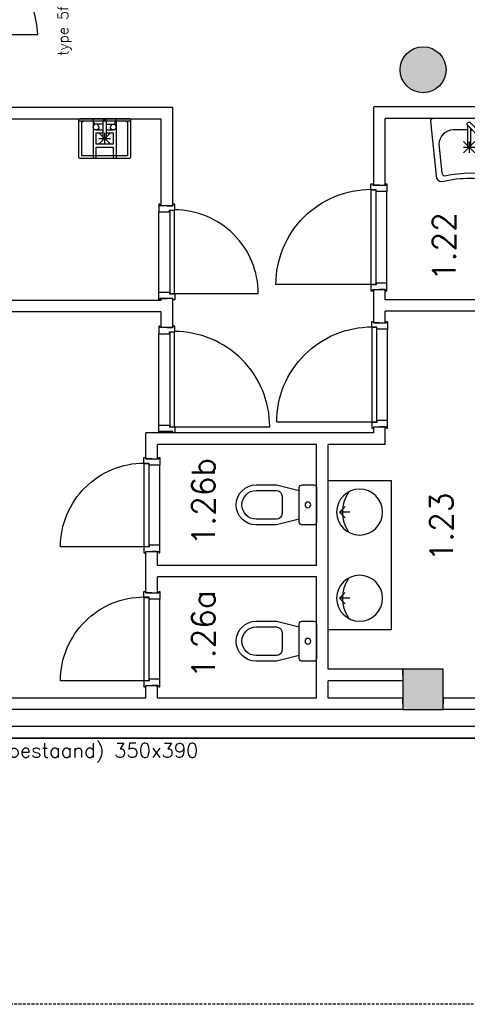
# Model space of a CAD drawing. Extents: x -84256 to 172857, y -58817 to 112048.
# Tile 48 of 90: x 40470 to 44367, y 29503 to 38083. Entities that reach past the tile are written whole.
import ezdxf

# ---------------------------------------------------------------- set-up
doc = ezdxf.new("R2010")
doc.units = 0
doc.header["$LTSCALE"] = 50
doc.header["$MEASUREMENT"] = 0
doc.header["$PDMODE"] = 3
doc.header["$PDSIZE"] = 0.001
doc.linetypes.add('DASHED', pattern=[0.75, 0.5, -0.25])
doc.linetypes.add('HIDDEN', pattern=[9.375, 6.25, -3.125])
for name, color, linetype in [('_BESTAAND_ONGEWIJZIGD', 8, 'CONTINUOUS'), ('_KOLOMBESTAAND', 212, 'CONTINUOUS'), ('A--L21--', 3, 'CONTINUOUS'), ('A--L22--', 7, 'CONTINUOUS'), ('A--L28--', 7, 'CONTINUOUS'), ('A--L32--', 7, 'CONTINUOUS'), ('A--L32--_F-23-', 2, 'CONTINUOUS'), ('A--L32--_F123-', 1, 'CONTINUOUS'), ('A--L32--_F123-DRAAIR', 7, 'CONTINUOUS'), ('A--L74--', 7, 'CONTINUOUS'), ('A--L74--_F-23-', 7, 'CONTINUOUS'), ('A--T$1A-_F123-_R', 4, 'CONTINUOUS'), ('A--T01A-25_TEKST', 2, 'CONTINUOUS'), ('TEKSTKOZIJNMERK', 2, 'CONTINUOUS'), ('X--LR---_CP', 7, 'CONTINUOUS')]:
    doc.layers.add(name, color=color, linetype=linetype)
doc.layers.add('bruto vloeroppervlak', color=3, linetype='CONTINUOUS', plot=False)
doc.styles.add('ALFA-0_25', font='ROMANS')
doc.styles.add('B-01', font='SIMPLEX.SHX', dxfattribs={"width": 0.8, "height": 4.5})
doc.styles.add('HIEMSTRA', font='romans.shx')

# ---------------------------------------------------------------- blocks, each defined once
blk = doc.blocks.new('Q0340041A')
at = {"layer": '_BESTAAND_ONGEWIJZIGD', "linetype": 'Continuous'}
blk.add_lwpolyline([(0, 0), (0, -40), (726.12, -40), (723.12, 0), (0, 0)], close=True, dxfattribs=at)
blk.add_lwpolyline([(0, -40), (0, -770, 0.4142136), (730, -40)], format="xyb", dxfattribs=at)
blk = doc.blocks.new('DR_730BE')
at = {"layer": '_BESTAAND_ONGEWIJZIGD'}
blk.add_line((67, 0), (765, 0), dxfattribs=at)
for points in [[(0, -9), (0, 0), (67, 0), (67, -93.8), (52, -93.8), (52, -139), (0, -139), (0, -121), (12, -121), (12, -9), (0, -9)], [(832, -9), (832, 0), (765, 0), (765, -93.8), (780, -93.8), (780, -139), (832, -139), (832, -121), (820, -121), (820, -9), (832, -9)]]:
    blk.add_lwpolyline(points, close=True, dxfattribs=at)
at = {"layer": 'X--LR---_CP', "linetype": 'Continuous'}
blk.add_point((0, 0), dxfattribs=at)
blk.add_point((0, 0), dxfattribs=at)
at = {"layer": 'X--LR---_CP', "color": 1, "linetype": 'Continuous'}
blk.add_point((832, 0), dxfattribs=at)
blk.add_point((832, 0), dxfattribs=at)
blk.add_point((832, 0), dxfattribs=at)
at = {"layer": 'A--L32--', "linetype": 'Continuous'}
blk.add_blockref('Q0340041A', (53.5, -95.6), dxfattribs=at)
blk = doc.blocks.new('DR_830BE')
at = {"layer": '_BESTAAND_ONGEWIJZIGD'}
blk.add_line((67, 0), (865, 0), dxfattribs=at)
for points in [[(0, -9), (0, 0), (67, 0), (67, -93.8), (52, -93.8), (52, -139), (0, -139), (0, -121), (12, -121), (12, -9), (0, -9)], [(932, -9), (932, 0), (865, 0), (865, -93.8), (880, -93.8), (880, -139), (932, -139), (932, -121), (920, -121), (920, -9), (932, -9)]]:
    blk.add_lwpolyline(points, close=True, dxfattribs=at)
at = {"layer": '_BESTAAND_ONGEWIJZIGD', "linetype": 'Continuous'}
blk.add_lwpolyline([(54, -95.6), (54, -135.6), (880.1, -135.6), (877.1, -95.6), (54, -95.6)], close=True, dxfattribs=at)
blk.add_lwpolyline([(54, -135.6), (54, -965.6, 0.414214), (884, -135.6)], format="xyb", dxfattribs=at)
at = {"layer": 'A--L32--_F-23-', "color": 2, "linetype": 'Continuous'}
blk.add_lwpolyline([(54, -95.6), (54, -135.6), (880.1, -135.6), (877.1, -95.6), (54, -95.6)], close=True, dxfattribs=at)
at = {"layer": 'X--LR---_CP', "linetype": 'Continuous'}
blk.add_point((0, 0), dxfattribs=at)
blk.add_point((0, 0), dxfattribs=at)
at = {"layer": 'X--LR---_CP', "color": 1, "linetype": 'Continuous'}
blk.add_point((932, 0), dxfattribs=at)
blk.add_point((932, 0), dxfattribs=at)
blk.add_point((932, 0), dxfattribs=at)
blk = doc.blocks.new('*U1299')
at = {"layer": 'A--L21--', "color": 8, "linetype": 'Continuous'}
for points in [[(-50, 50), (-50, 50), (-7324.7, 50), (-7324.7, 50)], [(50, -50), (50, -50), (-7424.7, -50), (-7424.7, -50)]]:
    blk.add_lwpolyline(points, dxfattribs=at)
blk = doc.blocks.new('*U1296')
at = {"layer": 'A--L21--', "color": 8, "linetype": 'Continuous'}
for points in [[(-50, 50), (-50, 50), (-1097.3, 50), (-1097.3, 0)], [(0, -50), (0, -50), (-1097.3, -50), (-1097.3, 0)]]:
    blk.add_lwpolyline(points, dxfattribs=at)
blk = doc.blocks.new('*U1295')
at = {"layer": 'A--L21--', "color": 8, "linetype": 'Continuous'}
for points in [[(-50, 50), (-50, 50), (-1762.3, 50), (-1762.3, 0)], [(0, -50), (0, -50), (-1762.3, -50), (-1762.3, 0)]]:
    blk.add_lwpolyline(points, dxfattribs=at)
blk = doc.blocks.new('*U1293')
at = {"layer": 'A--L21--', "color": 8, "linetype": 'Continuous'}
for points in [[(-50, 50), (-50, 50), (-50, 1105), (-50, 1105)], [(50, 0), (50, 0), (50, 1105), (50, 1105)]]:
    blk.add_lwpolyline(points, dxfattribs=at)
blk = doc.blocks.new('*U1292')
at = {"layer": 'A--L21--', "color": 8, "linetype": 'Continuous'}
for points in [[(0, 0), (0, 50), (-652.7, 50), (-652.7, 50)], [(0, 0), (0, -50), (-652.7, -50), (-652.7, -50)]]:
    blk.add_lwpolyline(points, dxfattribs=at)
blk = doc.blocks.new('*U1291')
at = {"layer": 'A--L21--', "color": 8, "linetype": 'Continuous'}
for points in [[(0, 0), (0, -50), (-702.7, -50), (-702.7, -50)], [(0, 0), (0, 50), (-652.7, 50), (-652.7, 50)]]:
    blk.add_lwpolyline(points, dxfattribs=at)
blk = doc.blocks.new('*U1290')
at = {"layer": 'A--L21--', "color": 8, "linetype": 'Continuous'}
for points in [[(-50, 50), (-50, 50), (-50, 250), (-50, 250)], [(50, 50), (50, 50), (50, 200), (50, 200)]]:
    blk.add_lwpolyline(points, dxfattribs=at)
blk = doc.blocks.new('*U1287')
at = {"layer": 'A--L21--', "color": 8, "linetype": 'Continuous'}
for points in [[(0, 50), (0, 50), (-1602, 50), (-1602, 50)], [(-50, -50), (-50, -50), (-1602, -50), (-1602, -50)]]:
    blk.add_lwpolyline(points, dxfattribs=at)
blk = doc.blocks.new('*U1279')
at = {"layer": 'A--L21--', "color": 8, "linetype": 'Continuous'}
for points in [[(0, 0), (-50, 0), (-50, 226.5), (-50, 226.5)], [(0, 0), (50, 0), (50, 126.5), (50, 126.5)]]:
    blk.add_lwpolyline(points, dxfattribs=at)
blk = doc.blocks.new('*U1278')
at = {"layer": 'A--L21--', "color": 8, "linetype": 'Continuous'}
for points in [[(-50, 50), (-50, 50), (-1435, 50), (-1435, 50)], [(-50, -50), (-50, -50), (-1435, -50), (-1435, -50)]]:
    blk.add_lwpolyline(points, dxfattribs=at)
blk = doc.blocks.new('*U1277')
at = {"layer": 'A--L21--', "color": 8, "linetype": 'Continuous'}
for points in [[(0, 50), (0, 50), (-1535, 50), (-1535, 50)], [(-50, -50), (-50, -50), (-1435, -50), (-1435, -50)]]:
    blk.add_lwpolyline(points, dxfattribs=at)
blk = doc.blocks.new('*U1276')
at = {"layer": 'A--L21--', "color": 8, "linetype": 'Continuous'}
for points in [[(0, 0), (-50, 0), (-50, 681.6), (-50, 681.6)], [(0, 0), (50, 0), (50, 581.6), (50, 581.6)]]:
    blk.add_lwpolyline(points, dxfattribs=at)
blk = doc.blocks.new('*U1275')
at = {"layer": 'A--L21--', "color": 8, "linetype": 'Continuous'}
for points in [[(0, 0), (-50, 0), (-50, 188.2), (-50, 188.2)], [(0, 0), (50, 0), (50, 138.2), (50, 138.2)]]:
    blk.add_lwpolyline(points, dxfattribs=at)
blk = doc.blocks.new('*U1274')
at = {"layer": 'A--L21--', "color": 8, "linetype": 'Continuous'}
for points in [[(-50, 50), (-50, 50), (-498, 50), (-498, 50)], [(50, -50), (50, -50), (-448, -50), (-448, -50)]]:
    blk.add_lwpolyline(points, dxfattribs=at)
blk = doc.blocks.new('*U1273')
at = {"layer": 'A--L21--', "color": 8, "linetype": 'Continuous'}
for points in [[(-50, 0), (-50, 0), (-50, 170.5), (0, 170.5)], [(50, 50), (50, 50), (50, 170.5), (0, 170.5)]]:
    blk.add_lwpolyline(points, dxfattribs=at)
blk = doc.blocks.new('*U1272')
at = {"layer": 'A--L21--', "color": 8, "linetype": 'Continuous'}
for points in [[(0, 0), (-50, 0), (-50, 150.3), (-50, 150.3)], [(0, 0), (50, 0), (50, 100.3), (50, 100.3)]]:
    blk.add_lwpolyline(points, dxfattribs=at)
blk = doc.blocks.new('*U1271')
at = {"layer": 'A--L21--', "color": 8, "linetype": 'Continuous'}
for points in [[(-50, 50), (-50, 50), (-50, 101.7), (0, 101.7)], [(50, -50), (50, -50), (50, 101.7), (0, 101.7)]]:
    blk.add_lwpolyline(points, dxfattribs=at)
blk = doc.blocks.new('*U1270')
at = {"layer": 'A--L21--', "color": 8, "linetype": 'Continuous'}
for points in [[(-50, 50), (-50, 50), (-1840, 50), (-1840, 50)], [(-50, -50), (-50, -50), (-1840, -50), (-1840, -50)]]:
    blk.add_lwpolyline(points, dxfattribs=at)
blk = doc.blocks.new('*U1267')
at = {"layer": 'A--L21--', "color": 8, "linetype": 'Continuous'}
for points in [[(0, 0), (50, 0), (50, 854.3), (50, 854.3)], [(0, 0), (-50, 0), (-50, 754.3), (-50, 754.3)]]:
    blk.add_lwpolyline(points, dxfattribs=at)
blk = doc.blocks.new('*U1266')
at = {"layer": 'A--L21--', "color": 8, "linetype": 'Continuous'}
for points in [[(50, 50), (50, 50), (-1940, 50), (-1940, 50)], [(-50, -50), (-50, -50), (-1840, -50), (-1840, -50)]]:
    blk.add_lwpolyline(points, dxfattribs=at)
blk = doc.blocks.new('*U1264')
at = {"layer": 'A--L21--', "color": 8, "linetype": 'Continuous'}
for points in [[(0, 0), (50, 0), (50, 185.88), (50, 185.88)], [(0, 0), (-50, 0), (-50, 135.88), (-50, 135.88)]]:
    blk.add_lwpolyline(points, dxfattribs=at)
blk = doc.blocks.new('*U1263')
at = {"layer": 'A--L21--', "color": 8, "linetype": 'Continuous'}
for points in [[(-50, 50), (-50, 50), (-50, 67), (0, 67)], [(50, 0), (50, 0), (50, 67), (0, 67)]]:
    blk.add_lwpolyline(points, dxfattribs=at)
blk = doc.blocks.new('*U1261')
at = {"layer": 'A--L21--', "color": 8, "linetype": 'Continuous'}
for points in [[(-50, 50), (-50, 50), (-50, 159.5), (0, 159.5)], [(50, 50), (50, 50), (50, 159.5), (0, 159.5)]]:
    blk.add_lwpolyline(points, dxfattribs=at)
blk = doc.blocks.new('*U1260')
at = {"layer": 'A--L21--', "color": 8, "linetype": 'Continuous'}
for points in [[(-50, 50), (-50, 50), (-1435, 50), (-1435, 50)], [(0, -50), (0, -50), (-1485, -50), (-1485, -50)]]:
    blk.add_lwpolyline(points, dxfattribs=at)
blk = doc.blocks.new('*U1259')
at = {"layer": 'A--L21--', "color": 8, "linetype": 'Continuous'}
for points in [[(0, 50), (0, 50), (-2410, 50), (-2410, 50)], [(-50, -50), (-50, -50), (-2310, -50), (-2310, -50)]]:
    blk.add_lwpolyline(points, dxfattribs=at)
blk = doc.blocks.new('*U1172')
at = {"layer": 'A--L21--', "color": 8, "linetype": 'Continuous'}
for points in [[(-50, 0), (-50, 0), (-50, 140.4), (0, 140.4)], [(50, 50), (50, 50), (50, 140.4), (0, 140.4)]]:
    blk.add_lwpolyline(points, dxfattribs=at)
blk = doc.blocks.new('Q070093-')
at = {"layer": 'X--LR---_CP'}
for p in [(0, 0), (0, 0), (225, 0)]:
    blk.add_point(p, dxfattribs=at)
blk = doc.blocks.new('Q070094-')
at = {"layer": 'X--LR---_CP'}
for p in [(0, 0), (0, 0), (312.5, 0)]:
    blk.add_point(p, dxfattribs=at)
blk = doc.blocks.new('Q070055-')
at = {"layer": 'A--L74--_F-23-', "color": 1, "linetype": 'Continuous'}
for p, q in [((0, -100, -700), (12.5, -100, -700)), ((-62.5, -200, -700), (37.5, -300, -700)), ((-62.5, -300, -700), (37.5, -200, -700)), ((-62.5, -250, -700), (37.5, -250, -700)), ((-12.5, -200, -700), (-12.5, -300, -700))]:
    blk.add_line(p, q, dxfattribs=at)
at = {"layer": 'A--L74--_F-23-', "color": 1, "linetype": 'Continuous', "elevation": -700}
blk.add_lwpolyline([(250, -550, 0.41), (300, -500), (350, -25, 0.41), (325, 0), (-325, 0, 0.41), (-350, -25), (-300, -500, 0.41), (-250, -550, -0.12)], format="xyb", close=True, dxfattribs=at)
for points in [[(0, -37.5), (200, -237.5, -1), (175, -262.5), (-25, -62.5, -1), (0, -37.5)], [(0, -87.5), (0, -250, -1), (-25, -250), (-25, -62.5)], [(-25, -100), (-150, -100, 0.41), (-275, -225), (-250, -475, 0.41), (-225, -500, -0.11), (225, -500, 0.41), (250, -475), (275, -225, 0.41), (150, -100), (62.5, -100)]]:
    blk.add_lwpolyline(points, format="xyb", dxfattribs=at)
at = {"layer": 'A--L74--_F-23-', "color": 255}
blk.add_circle((0, 0), 0.0123, dxfattribs=at)
at = {"layer": 'A--L74--', "extrusion": (-0.707107, -0.707107, 0)}
blk.add_blockref('Q070094-', (17.7, -700, 35.4), dxfattribs=at)
at = {"layer": 'A--L74--', "extrusion": (-1, 0, 0)}
blk.add_blockref('Q070093-', (37.5, -700), dxfattribs=at)
blk = doc.blocks.new('Q070048A')
at = {"layer": '_BESTAAND_ONGEWIJZIGD', "linetype": 'Continuous'}
for p, q in [((225.0123, -25), (-224.9877, -25)), ((-187.4877, -25), (-187.4877, -25)), ((-99.9877, -25), (-99.9877, -350)), ((100.0123, -25), (100.0123, -350)), ((187.5123, -25), (187.5123, -25)), ((-74.9877, -100), (-12.4877, -100)), ((-49.9877, -125), (50.0123, -225)), ((50.0123, -125), (-49.9877, -225)), ((0.0123, -125), (0.0123, -225)), ((12.5123, -100), (75.0123, -100)), ((-49.9877, -175), (50.0123, -175)), ((75.0123, -325), (-74.9877, -325))]:
    blk.add_line(p, q, dxfattribs=at)
for points in [[(-212.4877, 0), (212.5123, 0, -0.41), (225.0123, -12.5), (225.0123, -337.5, -0.41), (212.5123, -350), (-212.4877, -350, -0.41), (-224.9877, -337.5), (-224.9877, -12.5, -0.41), (-212.4877, 0)], [(-99.9877, -25), (-212.4877, -25, -0.41), (-224.9877, -12.5)], [(-99.9877, -325), (-187.4877, -325, -0.41), (-199.9877, -312.5), (-199.9877, -37.5, -0.41), (-187.4877, -25), (-187.4877, -25)], [(-62.4877, -50), (-49.9877, -75, -1), (-99.9877, -75), (-87.4877, -50)], [(12.5123, -25), (12.5123, -175, -1), (-12.4877, -175), (-12.4877, -25, -1), (12.5123, -25)], [(87.5123, -50), (100.0123, -75, -1), (50.0123, -75), (62.5123, -50)], [(225.0123, -12.5, -0.41), (212.5123, -25), (100.0123, -25)], [(187.5123, -25), (187.5123, -25, -0.41), (200.0123, -37.5), (200.0123, -312.5, -0.41), (187.5123, -325), (100.0123, -325)]]:
    blk.add_lwpolyline(points, format="xyb", dxfattribs=at)
for points in [[(-12.4877, -50), (-87.4877, -50), (-99.9877, 0)], [(12.5123, -50), (87.5123, -50), (100.0123, 0)], [(200.0123, -25), (200.0123, -325), (-199.9877, -325), (-199.9877, -25)], [(12.5123, -125), (75.0123, -125), (75.0123, -225), (-74.9877, -225), (-74.9877, -125), (-12.4877, -125)], [(-74.9877, -350), (-74.9877, -250), (75.0123, -250), (75.0123, -350)]]:
    blk.add_lwpolyline(points, dxfattribs=at)
at = {"layer": '_BESTAAND_ONGEWIJZIGD'}
blk.add_circle((0.0123, 0), 0.0123, dxfattribs=at)
blk = doc.blocks.new('Q070064A')
at = {"layer": 'A--L74--_F-23-', "color": 8, "linetype": 'Continuous'}
for points in [[(-150, 0), (150, 0, -0.41), (175, -25), (175, -125, -0.41), (150, -150), (-150, -150, -0.41), (-175, -125), (-175, -25, -0.41), (-150, 0)], [(125, -150), (175, -350), (175, -525, -1), (-175, -525), (-175, -350), (-125, -150)], [(-75, -300), (75, -300, -0.41), (125, -350), (125, -525, -1), (-125, -525), (-125, -350, -0.41), (-75, -300)]]:
    blk.add_lwpolyline(points, format="xyb", dxfattribs=at)
blk.add_lwpolyline([(-25, -75, 1), (25, -75, 1)], format="xyb", close=True, dxfattribs=at)
at = {"layer": 'A--L74--_F-23-', "color": 255}
blk.add_circle((0, 0), 0.0123, dxfattribs=at)
blk = doc.blocks.new('*U1160')
at = {"layer": 'A--L21--', "color": 8, "linetype": 'Continuous'}
for points in [[(50, 50), (50, 50), (50, 905.7), (50, 905.7)], [(-50, 0), (-50, 0), (-50, 855.7), (-50, 855.7)]]:
    blk.add_lwpolyline(points, dxfattribs=at)
blk = doc.blocks.new('Q070080-')
at = {"layer": 'A--L74--_F-23-', "color": 1, "linetype": 'Continuous'}
for points in [[(-50, -50), (0, 0), (50, -50)], [(0, -90), (0, 0)]]:
    blk.add_lwpolyline(points, dxfattribs=at)
at = {"layer": 'X--LR---_CP'}
blk.add_point((0, -90), dxfattribs=at)
blk.add_point((0, -90), dxfattribs=at)
blk.add_point((0, -90), dxfattribs=at)
blk = doc.blocks.new('KOL_ROND')
at = {"layer": 'A--L21--'}
blk.add_circle((0, 0), 200, dxfattribs=at)
at = {"layer": 'X--LR---_CP', "color": 1}
blk.add_point((0, 0), dxfattribs=at)
blk.add_point((0, 0), dxfattribs=at)
at = {"layer": 'X--LR---_CP'}
blk.add_point((0, 0), dxfattribs=at)
blk = doc.blocks.new('type 5d')
at = {"layer": 'A--L32--_F-23-'}
for points in [[(-1861, 51.5), (-1861, 69.5), (-1794, 69.5), (-1794, -24.3), (-1819, -24.3), (-1819, -69.5), (-1861, -69.5), (-1861, -51.5), (-1849, -51.5), (-1849, 51.5), (-1861, 51.5)], [(0, 51.5), (0, 69.5), (-67, 69.5), (-67, -24.3), (-42, -24.3), (-42, -69.5), (0, -69.5), (0, -51.5), (-12, -51.5), (-12, 51.5), (0, 51.5)], [(-1817, -26.1), (-1817, -66.1), (-937, -66.1), (-940, -26.1), (-1817, -26.1)], [(-44, -26.1), (-44, -66.1), (-924, -66.1), (-921, -26.1), (-44, -26.1)]]:
    blk.add_lwpolyline(points, close=True, dxfattribs=at)
at = {"layer": 'A--L32--_F123-', "color": 1}
blk.add_line((-1794, 69.5), (-67, 69.5), dxfattribs=at)
at = {"layer": 'A--L32--_F123-DRAAIR', "color": 1}
for points in [[(-1817, -66.1), (-1817, -946.1, 0.381848), (-944.1, -66.3)], [(-44, -66.1), (-44, -946.1, -0.381848), (-916.9, -66.3)]]:
    blk.add_lwpolyline(points, format="xyb", dxfattribs=at)

msp = doc.modelspace()

# ---------------------------------------------------------------- hatches: boundary and pattern name
at = {"layer": '_KOLOMBESTAAND'}
h = msp.add_hatch(color=256, dxfattribs=at)
edge = h.paths.add_edge_path()
edge.add_arc((43982, 37646.9), 200, 0, 360)
h = msp.add_hatch(color=256, dxfattribs=at)
edge = h.paths.add_edge_path()
edge.add_arc((43982, 37646.9), 200, 0, 360)
at = {"layer": '_KOLOMBESTAAND', "linetype": 'HIDDEN'}
msp.add_hatch(color=256, dxfattribs=at).paths.add_polyline_path([(43807, 32071.9), (44157, 32071.9), (44157, 32421.9), (43807, 32421.9)])
msp.add_hatch(color=256, dxfattribs=at).paths.add_polyline_path([(43807, 32071.9), (44157, 32071.9), (44157, 32421.9), (43807, 32421.9)])

# ---------------------------------------------------------------- linework, layer by layer
at = {"layer": '_BESTAAND_ONGEWIJZIGD', "linetype": 'Continuous'}
msp.add_lwpolyline([(43704.3, 32766.8), (43154.3, 32766.8), (43154.3, 34066.8), (43704.3, 34066.8)], close=True, dxfattribs=at)
at = {"layer": '_BESTAAND_ONGEWIJZIGD', "linetype": 'Continuous', "elevation": 860}
for points in [[(43429.3, 33591.8, 1), (43429.3, 33991.8, 1)], [(43429.3, 32841.8, 1), (43429.3, 33241.8, 1)]]:
    msp.add_lwpolyline(points, format="xyb", close=True, dxfattribs=at)
at = {"layer": '_BESTAAND_ONGEWIJZIGD', "linetype": 'Continuous'}
for points in [[(43334.3, 33616.8, -0.29), (43334.3, 33966.8)], [(43334.3, 32866.8, -0.29), (43334.3, 33216.8)]]:
    msp.add_lwpolyline(points, format="xyb", dxfattribs=at)
at = {"layer": '_BESTAAND_ONGEWIJZIGD', "linetype": 'DASHED'}
msp.add_lwpolyline([(55147.3, 31812.5), (55147.3, 29502.5), (39307.3, 29502.5), (39307.3, 32252.5)], dxfattribs=at)
at = {"layer": '_BESTAAND_ONGEWIJZIGD', "linetype": 'Continuous'}
msp.add_circle((43154.3, 32766.8), 0.0123, dxfattribs=at)
for p in [(43704.3, 34066.8), (43704.3, 34066.8), (43704.3, 32766.8)]:
    msp.add_point(p, dxfattribs=at)
at = {"layer": 'A--L22--'}
msp.add_line((41569.3, 33089.3), (41569.3, 33448, 50), dxfattribs=at)
at = {"layer": 'A--L28--', "color": 3, "linetype": 'Continuous'}
msp.add_lwpolyline([(43807, 32071.9), (44157, 32071.9), (44157, 32421.9), (43807, 32421.9)], close=True, dxfattribs=at)
msp.add_lwpolyline([(43807, 32071.9), (44157, 32071.9), (44157, 32421.9), (43807, 32421.9)], close=True, dxfattribs=at)
at = {"layer": 'bruto vloeroppervlak'}
msp.add_lwpolyline([(31620.2, 31982.1), (31840.9, 31982.1), (31840.9, 31967.1), (39307.3, 31967.1), (39307.3, 31822.5), (71357, 31822.5), (71357, 38067.5), (69007.3, 38067.5), (69007.3, 39621.9), (69177, 39621.9), (69177, 44220), (68747, 44220), (68747, 43947.5), (65957, 43947.5), (65957, 45670), (49002.3, 45670), (49002.3, 45495), (48184.8, 45495), (48184.8, 55968.9), (48357.3, 55968.9), (48357.3, 56606.9), (46057, 56606.9), (46057, 68672.9)], dxfattribs=at)

# ---------------------------------------------------------------- block references
at = {"layer": '_BESTAAND_ONGEWIJZIGD', "linetype": 'Continuous', "rotation": 90}
for p in [(43254.3, 33791.8), (43254.3, 33041.8)]:
    msp.add_blockref('Q070080-', p, dxfattribs=at)
at = {"layer": 'A--L21--', "linetype": 'Continuous'}
for name, p in [('*U1266', (41752.3, 37266.9)), ('*U1267', (41752.3, 36462.5)), ('*U1276', (43602.3, 36641)), ('*U1259', (45962.3, 37272.5)), ('*U1172', (43602.3, 35592.5)), ('*U1270', (41752.3, 35587.5)), ('*U1263', (41752.3, 35587.5)), ('*U1287', (45254.3, 35592.5)), ('*U1264', (41752.3, 35401.7)), ('*U1272', (43602.3, 35442.3)), ('*U1271', (43602.3, 34432.5)), ('*U1279', (41619.3, 34256)), ('*U1277', (43104.3, 34432.5)), ('*U1274', (43602.3, 34432.5)), ('*U1293', (43104.3, 33277.5)), ('*U1273', (41619.3, 33277.5)), ('*U1278', (43104.3, 33277.5)), ('*U1275', (41619.3, 33089.3)), ('*U1160', (43104.3, 32371.9)), ('*U1290', (43104.3, 32121.9)), ('*U1292', (43807, 32371.9)), ('*U1261', (41619.3, 32121.9)), ('*U1295', (41619.3, 32121.9)), ('*U1260', (43104.3, 32121.9)), ('*U1291', (43807, 32121.9)), ('*U1296', (45254.3, 32121.9)), ('*U1299', (46732, 31872.5))]:
    msp.add_blockref(name, p, dxfattribs=at)
at = {"layer": 'A--L28--', "color": 2, "linetype": 'Continuous'}
msp.add_blockref('KOL_ROND', (43982, 37646.9), dxfattribs=at)
msp.add_blockref('KOL_ROND', (43982, 37646.9), dxfattribs=at)
at = {"layer": 'A--L32--', "xscale": -1, "rotation": 270}
for name, p in [('DR_830BE', (43666.3, 35721)), ('DR_830BE', (43673.3, 34522.3)), ('DR_730BE', (41690.3, 33436)), ('DR_730BE', (41690.3, 32269.3))]:
    msp.add_blockref(name, p, dxfattribs=at)
at = {"layer": 'A--L32--', "rotation": 90}
for name, p in [('DR_730BE', (41681.3, 35642.5)), ('DR_830BE', (41681.3, 34481.7))]:
    msp.add_blockref(name, p, dxfattribs=at)
at = {"layer": 'A--L32--_F123-', "color": 1, "rotation": 90}
msp.add_blockref('type 5d', (39682, 39771.9), dxfattribs=at)
at = {"layer": 'A--L74--', "linetype": 'Continuous'}
for name, p in [('Q070048A', (41209.3, 37222.5)), ('Q070055-', (44395.1, 37222.5))]:
    msp.add_blockref(name, p, dxfattribs=at)
at = {"layer": 'A--L74--', "linetype": 'Continuous', "rotation": 270}
for p in [(43054.3, 33855), (43054.3, 32666.8)]:
    msp.add_blockref('Q070064A', p, dxfattribs=at)

# ---------------------------------------------------------------- texts
at = {"layer": 'A--T$1A-_F123-_R', "style": 'ALFA-0_25'}
for s, p in [('1.22', (44264.6, 35806)), ('1.26b', (42169.8, 33502.5)), ('1.23', (44241.7, 33362.5)), ('1.26a', (42169.8, 32346.9))]:
    msp.add_text(s, height=200, rotation=90, dxfattribs=at).set_placement(p)
at = {"layer": 'A--T01A-25_TEKST', "style": 'HIEMSTRA'}
msp.add_text('kolom (bestaand) 350x390', height=125, dxfattribs=at).set_placement((39711.7, 31652.2))
at = {"layer": 'TEKSTKOZIJNMERK', "style": 'B-01'}
msp.add_text('type 5f', height=90, rotation=90, dxfattribs=at).set_placement((40891.7, 37768.4))

doc.saveas('drawing.dxf')
